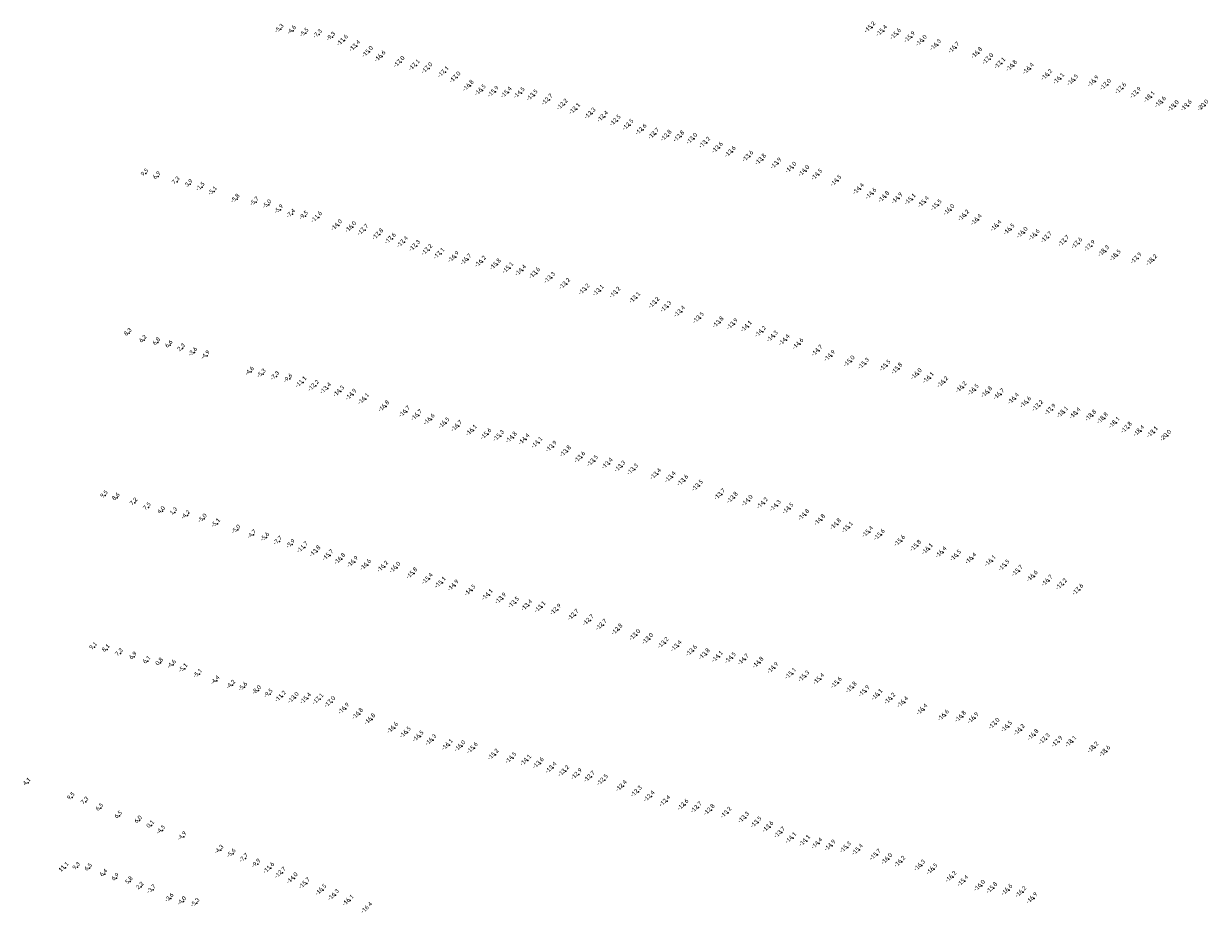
# Model space of a CAD drawing. Header units: feet. Extents: x 932366 to 949332, y 484196 to 597658.
# Tile 12 of 26: x 944789 to 948728, y 537054 to 539990. Entities that reach past the tile are written whole.
import ezdxf
from ezdxf.enums import TextEntityAlignment as Align

# ---------------------------------------------------------------- set-up
doc = ezdxf.new("R2010")
doc.units = ezdxf.units.FT
doc.layers.add('Text', color=7, linetype='Continuous')
doc.styles.add('Legend', font='calibri.ttf')

msp = doc.modelspace()

# ---------------------------------------------------------------- linework, layer by layer
at = {"layer": 'Text'}
for p in [(945644.56, 539971.36, -5.3), (945685.65, 539966.35, -4.6), (945727.69, 539958.09, -5.5), (947609.96, 539976.94, -15.2), (947648.68, 539965.26, -15.4), (945771.95, 539953.36, -7.3), (945816.04, 539944.95, -9.3), (945856.11, 539933.55, -11.6), (947695.22, 539954.39, -15.6), (947741.86, 539944.31, -15.9), (947780.66, 539932.52, -16), (947828.11, 539918.04, -16.3), (945897.14, 539914.61, -13.4), (945939.44, 539895.49, -15), (945981.17, 539880.24, -16.6), (947888.91, 539909.24, -16.7), (947964.89, 539891.56, -16.8), (946044.7, 539861.98, -17), (946094.77, 539850.97, -17.1), (946137.12, 539841.06, -17), (948001.9, 539871.85, -17), (948041.62, 539857.42, -17.1), (948080.74, 539849.06, -16.8), (948136.73, 539839.03, -16.4), (946191.32, 539828.15, -17.1), (946230.67, 539810.52, -17), (948197.7, 539818.89, -16.2), (948237.59, 539806.32, -16.1), (948283.77, 539801.29, -16.5), (946274.37, 539782.62, -16.8), (946314.5, 539767.87, -16.5), (946357.4, 539762.81, -15.9), (946400.89, 539760.46, -15.4), (948352.29, 539797.27, -16.9), (948393.25, 539786.41, -17), (948443.48, 539773.86, -17.6), (946443.95, 539758.69, -14.5), (946486.94, 539751.04, -13.5), (946536.79, 539736.62, -12.7), (946586.94, 539720.38, -12.2), (948493.31, 539759.35, -17.9), (948538.83, 539745.34, -18.1), (948575.64, 539728.06, -18.6), (946628.39, 539705.85, -12.1), (946679.42, 539690.46, -12.3), (948618.76, 539714.91, -19), (948661.56, 539716.69, -19.6), (948717.25, 539717.44, -20), (946721.24, 539679.83, -12.4), (946763.09, 539666.87, -12.5), (946805.65, 539652.65, -12.5), (946848.93, 539637.01, -12.6), (946890.92, 539623.3, -12.7), (946932.44, 539616.55, -12.8), (946974.68, 539614.18, -12.8), (947017.81, 539606.57, -13), (947060.48, 539593.59, -13.2), (947102.65, 539576.7, -13.6), (947145.29, 539562.95, -13.6), (947203.84, 539548.08, -13.6), (947246.29, 539537.21, -13.8), (947297.45, 539524.3, -13.9), (945195.39, 539491.11, 9.45), (947347.2, 539510.54, -14), (947390.18, 539499.4, -14), (947433.23, 539486.92, -14.5), (945235.92, 539481.17, 6.87), (945299.29, 539464.19, 7.29), (945342.59, 539455.61, 3.85), (945382.3, 539445.55, -1.46), (947496.66, 539466.59, -14.5), (945422.75, 539431.53, -5.05), (945498.51, 539405.84, -5.8), (947571.75, 539439.5, -14.4), (947613.15, 539423.56, -14.6), (947656.01, 539413.02, -14.8), (947699.82, 539408.19, -14.9), (945562.16, 539396.43, -5.7), (945603.92, 539387.44, -5), (945643.26, 539370.96, -5.9), (947743.71, 539404.9, -15.1), (947787.65, 539395.77, -15.4), (947830.27, 539385.55, -15.5), (947872.72, 539369.78, -16), (945682.93, 539356.1, -7.4), (945726.05, 539349.67, -9.5), (945770.19, 539345.64, -11.6), (947921.46, 539351.19, -16.2), (947963.6, 539336.8, -16.4), (945836.58, 539318.97, -14), (945883.7, 539312.72, -16), (945924.18, 539302.97, -17.7), (945973.52, 539288.59, -17.8), (948029.15, 539316.89, -16.4), (948072.61, 539304.81, -16.5), (948116.14, 539293.95, -16), (946015.47, 539274.42, -17.6), (946055.76, 539262.85, -17.4), (946095.81, 539250.25, -17.3), (948156.15, 539286.29, -16.6), (948196.46, 539278.51, -17.7), (948254.17, 539266.43, -17.7), (948297.79, 539258.65, -17.6), (948340.32, 539249.69, -17.9), (946137.23, 539236.71, -17.2), (946177.27, 539224.49, -17.1), (946225.46, 539213.26, -16.9), (948386.87, 539232.49, -18.3), (948425.63, 539218.55, -18.5), (948494.88, 539208.71, -17.9), (946266.72, 539204.95, -16.7), (946315.01, 539198.04, -16.2), (946364.72, 539188.46, -15.8), (946406.23, 539176.56, -15.1), (948546.34, 539202.72, -18.2), (946448.63, 539168.35, -14.4), (946494.95, 539159.26, -13.6), (946544.71, 539144.14, -13.3), (946594.96, 539123.75, -13.2), (946659.77, 539105.43, -13.2), (946706.73, 539101.76, -13.1), (946762.32, 539094.77, -13.2), (946827.98, 539077.75, -13.1), (946891.87, 539061.17, -13.2), (946931.41, 539047.9, -13.3), (946976.98, 539031.51, -13.4), (947039.69, 539010.74, -13.5), (947105.2, 538995.69, -13.8), (947152.05, 538989.83, -13.9), (947199.1, 538981.98, -14.1), (945140.04, 538960.14, 8.27), (945190.11, 538937.6, 6.16), (947246.13, 538964.6, -14.2), (947285.49, 538949, -14.3), (947325.19, 538936.62, -14.4), (945235.01, 538929.33, 6.83), (945276.04, 538920.47, 6.58), (945317.22, 538909.31, 2.34), (945357.37, 538896.37, -3.56), (947370.65, 538923.85, -14.6), (947434.08, 538901.71, -14.7), (945399.08, 538885.48, -4.9), (947476.22, 538884.44, -14.9), (947540.89, 538866.22, -15), (947588.69, 538858.51, -15.3), (945545.66, 538832.16, -4.6), (945585.16, 538824.61, -5.3), (945629.81, 538816.48, -7.3), (947660.32, 538852.05, -15.5), (947699.39, 538842.07, -15.8), (947764.11, 538823.68, -16), (945673.84, 538808.08, -9.6), (945718.33, 538796.86, -11.1), (945760.09, 538785.02, -12.2), (945800.24, 538776.33, -13.4), (947804.26, 538811.26, -16.1), (947851.54, 538797.11, -16.2), (947913.38, 538780.13, -16.2), (945843.75, 538766.19, -14.3), (945884.76, 538755.5, -14.9), (945926.39, 538740.96, -16.1), (947953.65, 538771.41, -16.5), (947998.03, 538763.5, -16.8), (948038.72, 538756.72, -16.7), (948086.97, 538741.86, -16.4), (945993.84, 538716.75, -16.8), (946062.59, 538698.88, -16.7), (948127.64, 538730.04, -16.6), (948167.45, 538718.5, -17.2), (948209.53, 538705.59, -17.9), (948250.01, 538696.91, -18.1), (946102.89, 538686.85, -16.7), (946144.62, 538673.07, -16.6), (946193.68, 538660.8, -16.5), (948291.99, 538693.08, -18.4), (948343.99, 538685.91, -18.8), (948383.38, 538676.61, -18.8), (948422.27, 538662.2, -18.1), (946235.81, 538650.97, -16.7), (946284.75, 538636.63, -16.1), (946333.38, 538624.09, -15.6), (946375.34, 538618.32, -15.3), (948463, 538645.64, -17.8), (948504.02, 538634.56, -18.4), (948548.78, 538630.64, -19.1), (948593.05, 538619.09, -20), (946417.81, 538612.76, -14.8), (946459.97, 538606.82, -14.4), (946502.61, 538595.96, -14.1), (946550.62, 538582.6, -13.9), (946597.66, 538566.9, -13.8), (946645.14, 538547.23, -13.6), (946687.53, 538535.06, -13.5), (946736.68, 538525.95, -13.4), (946778.67, 538516.5, -13.3), (946820.62, 538506.72, -13.3), (946897.34, 538491.29, -13.4), (946946.14, 538481.18, -13.4), (946987.58, 538469.93, -13.6), (945060.61, 538420.88, 9.53), (947036.5, 538452.93, -13.5), (947110.46, 538423.66, -13.7), (945100.24, 538412.65, 8.55), (945159.23, 538396.6, 7.16), (947152.35, 538412.63, -13.8), (947201.87, 538402.91, -14), (947252.37, 538394.28, -14.2), (947295.26, 538386.16, -14.3), (945203.63, 538380.93, 7.46), (945250.76, 538368.1, 3.96), (945291.78, 538364.57, 1.3), (945333.47, 538354.04, -4.15), (945389.17, 538342.65, -4.98), (947337.48, 538376.58, -14.5), (947389.81, 538355.58, -14.8), (945433.59, 538326.93, -5.12), (945500.8, 538306.03, -5), (947442.68, 538338.6, -14.8), (947495.67, 538324.36, -14.8), (947534.98, 538314.22, -15.1), (945553.63, 538289.45, -4.7), (945596.84, 538280.84, -5.6), (945639.81, 538268.18, -7.7), (947602, 538298.88, -15.4), (947641.14, 538289.34, -15.6), (947708.76, 538269.14, -15.6), (945682.21, 538257.84, -9.9), (945723.58, 538247.66, -11.7), (945764.85, 538234.34, -13.8), (947761.99, 538252.92, -15.8), (947800.5, 538241.8, -16.1), (947846.38, 538231.15, -16.4), (945808.07, 538221.29, -15.7), (945847.31, 538209.26, -16.8), (945889.97, 538199.2, -16.9), (945932.99, 538189.2, -16.6), (947894.64, 538220.22, -16.5), (947945.31, 538210.68, -16.4), (948009.88, 538202.17, -16.1), (948055.52, 538187.75, -15.5), (945989.88, 538183.52, -16.2), (946030.82, 538180.35, -16), (946087.09, 538161.25, -15.8), (948099.9, 538169.38, -15.7), (948149.41, 538151.65, -16.6), (946138.42, 538143.03, -15.4), (946181.76, 538130.5, -15.1), (946224.21, 538120.77, -14.9), (948198.98, 538136.68, -16.7), (948246.37, 538124.81, -17.2), (948300.97, 538107.35, -17.6), (946280.4, 538104.57, -14.5), (946338.01, 538089.6, -14.1), (946382.36, 538077.54, -13.9), (946425.27, 538063.8, -13.5), (946468.93, 538054.48, -13.4), (946512.65, 538048.89, -13.1), (946564.89, 538040.55, -12.9), (946623.25, 538023.1, -12.7), (946673.55, 538005.21, -12.7), (946716.89, 537989.96, -12.7), (946769.06, 537974.62, -12.8), (946828.17, 537956.32, -13), (945024.56, 537916.17, 9.14), (945066.76, 537909.04, 8.1), (946871.1, 537943.39, -13), (946922.6, 537929.82, -13.2), (946965.77, 537919.22, -13.4), (945110.79, 537895.21, 7.34), (945156.95, 537883.99, 6.91), (945202.37, 537870.14, 6.13), (947016.55, 537903.83, -13.6), (947059.26, 537892.06, -13.8), (947102.47, 537883.95, -14.1), (947146.13, 537879.58, -14.5), (947188.53, 537874.75, -14.7), (945244.54, 537864.03, 0.82), (945286.5, 537857.32, -4.55), (945324.76, 537844.75, -5.13), (947237.82, 537863.97, -14.8), (947286.93, 537846.36, -14.9), (945373.47, 537826.45, -5.1), (945431.53, 537804.06, -4.4), (947346.04, 537827.56, -15.1), (947389.94, 537818.54, -15.3), (947439.67, 537809.5, -15.4), (947498.17, 537797.28, -15.6), (945483.6, 537789.9, -4.2), (945523.65, 537783.06, -5.6), (945569.72, 537771.81, -8), (945608.29, 537760.49, -9.5), (945650.19, 537751.68, -11.2), (947547.85, 537781.67, -15.8), (947590.27, 537769.07, -15.9), (947633.24, 537757.24, -16.1), (945692.54, 537747.42, -13), (945733.66, 537745.14, -15.4), (945774.63, 537742.83, -17.1), (945814.25, 537733.42, -17), (947675.95, 537744.79, -16.2), (947718.78, 537732.61, -16.4), (945860.38, 537711.46, -16.9), (945906.59, 537693.9, -16.8), (945947.36, 537676.24, -16.8), (947782.91, 537708.4, -16.4), (947854.16, 537688.97, -16.6), (947911.09, 537684.51, -16.8), (947952.68, 537679.69, -16.9), (946022.88, 537647.06, -16.6), (948022.81, 537661.32, -17), (948064.22, 537651.41, -16.5), (948106.53, 537640.64, -16.2), (946065.41, 537632.12, -16.5), (946107.95, 537619.17, -16.5), (946150.12, 537606.84, -16.3), (948152.05, 537623.79, -16.8), (948189.64, 537609.95, -17.3), (948231.85, 537601.36, -17.9), (948277.57, 537601.85, -18.1), (946205.08, 537590.9, -16.1), (946246.58, 537586.61, -16), (946287.95, 537580.07, -15.6), (946357.73, 537558.58, -15.2), (948351.59, 537582.25, -18.2), (948390.71, 537569.36, -18.6), (946416.05, 537547.31, -14.5), (946465.48, 537539.42, -14.1), (946507.43, 537529.81, -13.6), (946549.78, 537514.57, -13.4), (946591.54, 537503.44, -13.2), (946634.65, 537493.19, -12.9), (946677.35, 537484.77, -12.7), (944803.74, 537464.86, 4.13), (946720.78, 537473.84, -12.5), (946783.47, 537453.94, -12.4), (944950.49, 537416.64, 9.51), (944996.28, 537401.84, 7.25), (946833.49, 537435.66, -12.3), (946876.02, 537419.54, -12.4), (946928.04, 537403.78, -12.4), (945045.59, 537380.38, 6.53), (946988.46, 537391.41, -12.6), (947032.93, 537382.56, -12.7), (947075.62, 537374.54, -12.8), (947131.36, 537365.39, -13.2), (945107.88, 537355.25, 6.46), (945174.15, 537339.34, 6.02), (945214.64, 537323.71, 0.07), (947189.98, 537348.96, -13.3), (947231.38, 537333.44, -13.5), (947270.62, 537318.06, -13.6), (945251.01, 537306.64, -4.46), (945321.37, 537285.67, -4.87), (947309.44, 537299.58, -13.7), (947347.01, 537280.84, -14.1), (945444.58, 537241.34, -4.3), (947392.87, 537271.55, -14.1), (947433.37, 537262.97, -14.4), (947477.27, 537256.08, -14.9), (947528.67, 537250, -15.3), (947568.52, 537242.34, -15.4), (945485.12, 537228.94, -5.6), (945526.67, 537213.06, -7.7), (947627.64, 537225.64, -15.7), (947665.87, 537211.47, -16), (947708.96, 537202.44, -16.2), (944928.01, 537182.68, 11.07), (944968.27, 537184.2, 9.28), (945008.34, 537180.91, 6.52), (945059.21, 537161.86, 6.39), (945567.7, 537194.94, -9.9), (945611.28, 537181.22, -11.6), (945649.55, 537165.73, -12.7), (947775.15, 537189.78, -16.3), (947816.47, 537177.5, -16.5), (945098.08, 537148.24, 6.93), (945143.57, 537137.13, 5.81), (945689.1, 537147.39, -14), (945730.05, 537130.49, -15.7), (947879.46, 537151.74, -16.2), (947918.72, 537138.1, -15.4), (947974.18, 537122.76, -16), (945180.22, 537118.87, 2.21), (945219.3, 537109.21, -3.73), (945784.61, 537108.62, -16.5), (945826.34, 537091.96, -16.3), (948015.03, 537114.93, -15.8), (948065.3, 537108.24, -16.6), (948111.57, 537101.53, -16.2), (945278.88, 537080.86, -3.63), (945320.66, 537069.97, -4.03), (945364.81, 537064.49, -5.34), (945875, 537073.36, -16.1), (948148.29, 537081.02, -16.9)]:
    msp.add_point(p, dxfattribs=at)

# ---------------------------------------------------------------- texts
at = {"layer": 'Text', "style": 'Legend'}
for s, p in [('-15 2  ', (947609.96, 539976.94, -15.2)), ('-5 3 ', (945644.56, 539971.36, -5.3)), ('-4 6 ', (945685.65, 539966.35, -4.6)), ('-5 5 ', (945727.69, 539958.09, -5.5)), ('-7 3 ', (945771.95, 539953.36, -7.3)), ('-9 3 ', (945816.04, 539944.95, -9.3)), ('-15 4  ', (947648.68, 539965.26, -15.4)), ('-15 6  ', (947695.22, 539954.39, -15.6)), ('-15 9  ', (947741.86, 539944.31, -15.9)), ('-11 6  ', (945856.11, 539933.55, -11.6)), ('-13 4  ', (945897.14, 539914.61, -13.4)), ('-16 0  ', (947780.66, 539932.52, -16)), ('-16 3  ', (947828.11, 539918.04, -16.3)), ('-16 7  ', (947888.91, 539909.24, -16.7)), ('-15 0  ', (945939.44, 539895.49, -15)), ('-16 6  ', (945981.17, 539880.24, -16.6)), ('-17 0  ', (946044.7, 539861.98, -17)), ('-16 8  ', (947964.89, 539891.56, -16.8)), ('-17 0  ', (948001.9, 539871.85, -17)), ('-17 1  ', (946094.77, 539850.97, -17.1)), ('-17 0  ', (946137.12, 539841.06, -17)), ('-17 1  ', (946191.32, 539828.15, -17.1)), ('-17 1  ', (948041.62, 539857.42, -17.1)), ('-16 8  ', (948080.74, 539849.06, -16.8)), ('-16 4  ', (948136.73, 539839.03, -16.4)), ('-16 2  ', (948197.7, 539818.89, -16.2)), ('-17 0  ', (946230.67, 539810.52, -17)), ('-16 8  ', (946274.37, 539782.62, -16.8)), ('-16 1  ', (948237.59, 539806.32, -16.1)), ('-16 5  ', (948283.77, 539801.29, -16.5)), ('-16 9  ', (948352.29, 539797.27, -16.9)), ('-17 0  ', (948393.25, 539786.41, -17)), ('-16 5  ', (946314.5, 539767.87, -16.5)), ('-15 9  ', (946357.4, 539762.81, -15.9)), ('-15 4  ', (946400.89, 539760.46, -15.4)), ('-14 5  ', (946443.95, 539758.69, -14.5)), ('-13 5  ', (946486.94, 539751.04, -13.5)), ('-17 6  ', (948443.48, 539773.86, -17.6)), ('-17 9  ', (948493.31, 539759.35, -17.9)), ('-18 1  ', (948538.83, 539745.34, -18.1)), ('-12 7  ', (946536.79, 539736.62, -12.7)), ('-12 2  ', (946586.94, 539720.38, -12.2)), ('-12 1  ', (946628.39, 539705.85, -12.1)), ('-18 6  ', (948575.64, 539728.06, -18.6)), ('-19 0  ', (948618.76, 539714.91, -19)), ('-19 6  ', (948661.56, 539716.69, -19.6)), ('-20 0  ', (948717.25, 539717.44, -20)), ('-12 3  ', (946679.42, 539690.46, -12.3)), ('-12 4  ', (946721.24, 539679.83, -12.4)), ('-12 5  ', (946763.09, 539666.87, -12.5)), ('-12 5  ', (946805.65, 539652.65, -12.5)), ('-12 6  ', (946848.93, 539637.01, -12.6)), ('-12 7  ', (946890.92, 539623.3, -12.7)), ('-12 8  ', (946932.44, 539616.55, -12.8)), ('-12 8  ', (946974.68, 539614.18, -12.8)), ('-13 0  ', (947017.81, 539606.57, -13)), ('-13 2  ', (947060.48, 539593.59, -13.2)), ('-13 6  ', (947102.65, 539576.7, -13.6)), ('-13 6  ', (947145.29, 539562.95, -13.6)), ('-13 6  ', (947203.84, 539548.08, -13.6)), ('-13 8  ', (947246.29, 539537.21, -13.8)), ('-13 9  ', (947297.45, 539524.3, -13.9)), ('-14 0  ', (947347.2, 539510.54, -14)), ('9 5', (945195.39, 539491.11, 9.45)), ('6 9', (945235.92, 539481.17, 6.87)), ('-14 0  ', (947390.18, 539499.4, -14)), ('-14 5  ', (947433.23, 539486.92, -14.5)), ('-14 5  ', (947496.66, 539466.59, -14.5)), ('7 3', (945299.29, 539464.19, 7.29)), ('3 9', (945342.59, 539455.61, 3.85)), ('-1 5 ', (945382.3, 539445.55, -1.46)), ('-5 1 ', (945422.75, 539431.53, -5.05)), ('-14 4  ', (947571.75, 539439.5, -14.4)), ('-5 8 ', (945498.51, 539405.84, -5.8)), ('-5 7 ', (945562.16, 539396.43, -5.7)), ('-5 0 ', (945603.92, 539387.44, -5)), ('-14 6  ', (947613.15, 539423.56, -14.6)), ('-14 8  ', (947656.01, 539413.02, -14.8)), ('-14 9  ', (947699.82, 539408.19, -14.9)), ('-15 1  ', (947743.71, 539404.9, -15.1)), ('-15 4  ', (947787.65, 539395.77, -15.4)), ('-15 5  ', (947830.27, 539385.55, -15.5)), ('-5 9 ', (945643.26, 539370.96, -5.9)), ('-7 4 ', (945682.93, 539356.1, -7.4)), ('-9 5 ', (945726.05, 539349.67, -9.5)), ('-11 6  ', (945770.19, 539345.64, -11.6)), ('-16 0  ', (947872.72, 539369.78, -16)), ('-16 2  ', (947921.46, 539351.19, -16.2)), ('-14 0  ', (945836.58, 539318.97, -14)), ('-16 0  ', (945883.7, 539312.72, -16)), ('-16 4  ', (947963.6, 539336.8, -16.4)), ('-16 4  ', (948029.15, 539316.89, -16.4)), ('-17 7  ', (945924.18, 539302.97, -17.7)), ('-17 8  ', (945973.52, 539288.59, -17.8)), ('-17 6  ', (946015.47, 539274.42, -17.6)), ('-16 5  ', (948072.61, 539304.81, -16.5)), ('-16 0  ', (948116.14, 539293.95, -16)), ('-16 6  ', (948156.15, 539286.29, -16.6)), ('-17 7  ', (948196.46, 539278.51, -17.7)), ('-17 7  ', (948254.17, 539266.43, -17.7)), ('-17 4  ', (946055.76, 539262.85, -17.4)), ('-17 3  ', (946095.81, 539250.25, -17.3)), ('-17 2  ', (946137.23, 539236.71, -17.2)), ('-17 6  ', (948297.79, 539258.65, -17.6)), ('-17 9  ', (948340.32, 539249.69, -17.9)), ('-18 3  ', (948386.87, 539232.49, -18.3)), ('-17 1  ', (946177.27, 539224.49, -17.1)), ('-16 9  ', (946225.46, 539213.26, -16.9)), ('-16 7  ', (946266.72, 539204.95, -16.7)), ('-16 2  ', (946315.01, 539198.04, -16.2)), ('-15 8  ', (946364.72, 539188.46, -15.8)), ('-18 5  ', (948425.63, 539218.55, -18.5)), ('-17 9  ', (948494.88, 539208.71, -17.9)), ('-18 2  ', (948546.34, 539202.72, -18.2)), ('-15 1  ', (946406.23, 539176.56, -15.1)), ('-14 4  ', (946448.63, 539168.35, -14.4)), ('-13 6  ', (946494.95, 539159.26, -13.6)), ('-13 3  ', (946544.71, 539144.14, -13.3)), ('-13 2  ', (946594.96, 539123.75, -13.2)), ('-13 2  ', (946659.77, 539105.43, -13.2)), ('-13 1  ', (946706.73, 539101.76, -13.1)), ('-13 2  ', (946762.32, 539094.77, -13.2)), ('-13 1  ', (946827.98, 539077.75, -13.1)), ('-13 2  ', (946891.87, 539061.17, -13.2)), ('-13 3  ', (946931.41, 539047.9, -13.3)), ('-13 4  ', (946976.98, 539031.51, -13.4)), ('-13 5  ', (947039.69, 539010.74, -13.5)), ('-13 8  ', (947105.2, 538995.69, -13.8)), ('8 3', (945140.04, 538960.14, 8.27)), ('-13 9  ', (947152.05, 538989.83, -13.9)), ('-14 1  ', (947199.1, 538981.98, -14.1)), ('-14 2  ', (947246.13, 538964.6, -14.2)), ('6 2', (945190.11, 538937.6, 6.16)), ('6 8', (945235.01, 538929.33, 6.83)), ('6 6', (945276.04, 538920.47, 6.58)), ('-14 3  ', (947285.49, 538949, -14.3)), ('-14 4  ', (947325.19, 538936.62, -14.4)), ('-14 6  ', (947370.65, 538923.85, -14.6)), ('2 3', (945317.22, 538909.31, 2.34)), ('-3 6 ', (945357.37, 538896.37, -3.56)), ('-4 9 ', (945399.08, 538885.48, -4.9)), ('-14 7  ', (947434.08, 538901.71, -14.7)), ('-14 9  ', (947476.22, 538884.44, -14.9)), ('-15 0  ', (947540.89, 538866.22, -15)), ('-15 3  ', (947588.69, 538858.51, -15.3)), ('-15 5  ', (947660.32, 538852.05, -15.5)), ('-15 8  ', (947699.39, 538842.07, -15.8)), ('-4 6 ', (945545.66, 538832.16, -4.6)), ('-5 3 ', (945585.16, 538824.61, -5.3)), ('-7 3 ', (945629.81, 538816.48, -7.3)), ('-9 6 ', (945673.84, 538808.08, -9.6)), ('-11 1  ', (945718.33, 538796.86, -11.1)), ('-16 0  ', (947764.11, 538823.68, -16)), ('-16 1  ', (947804.26, 538811.26, -16.1)), ('-16 2  ', (947851.54, 538797.11, -16.2)), ('-12 2  ', (945760.09, 538785.02, -12.2)), ('-13 4  ', (945800.24, 538776.33, -13.4)), ('-14 3  ', (945843.75, 538766.19, -14.3)), ('-14 9  ', (945884.76, 538755.5, -14.9)), ('-16 2  ', (947913.38, 538780.13, -16.2)), ('-16 5  ', (947953.65, 538771.41, -16.5)), ('-16 8  ', (947998.03, 538763.5, -16.8)), ('-16 7  ', (948038.72, 538756.72, -16.7)), ('-16 1  ', (945926.39, 538740.96, -16.1)), ('-16 8  ', (945993.84, 538716.75, -16.8)), ('-16 4  ', (948086.97, 538741.86, -16.4)), ('-16 6  ', (948127.64, 538730.04, -16.6)), ('-17 2  ', (948167.45, 538718.5, -17.2)), ('-16 7  ', (946062.59, 538698.88, -16.7)), ('-16 7  ', (946102.89, 538686.85, -16.7)), ('-17 9  ', (948209.53, 538705.59, -17.9)), ('-18 1  ', (948250.01, 538696.91, -18.1)), ('-18 4  ', (948291.99, 538693.08, -18.4)), ('-18 8  ', (948343.99, 538685.91, -18.8)), ('-18 8  ', (948383.38, 538676.61, -18.8)), ('-16 6  ', (946144.62, 538673.07, -16.6)), ('-16 5  ', (946193.68, 538660.8, -16.5)), ('-16 7  ', (946235.81, 538650.97, -16.7)), ('-18 1  ', (948422.27, 538662.2, -18.1)), ('-17 8  ', (948463, 538645.64, -17.8)), ('-16 1  ', (946284.75, 538636.63, -16.1)), ('-15 6  ', (946333.38, 538624.09, -15.6)), ('-15 3  ', (946375.34, 538618.32, -15.3)), ('-14 8  ', (946417.81, 538612.76, -14.8)), ('-14 4  ', (946459.97, 538606.82, -14.4)), ('-18 4  ', (948504.02, 538634.56, -18.4)), ('-19 1  ', (948548.78, 538630.64, -19.1)), ('-20 0  ', (948593.05, 538619.09, -20)), ('-14 1  ', (946502.61, 538595.96, -14.1)), ('-13 9  ', (946550.62, 538582.6, -13.9)), ('-13 8  ', (946597.66, 538566.9, -13.8)), ('-13 6  ', (946645.14, 538547.23, -13.6)), ('-13 5  ', (946687.53, 538535.06, -13.5)), ('-13 4  ', (946736.68, 538525.95, -13.4)), ('-13 3  ', (946778.67, 538516.5, -13.3)), ('-13 3  ', (946820.62, 538506.72, -13.3)), ('-13 4  ', (946897.34, 538491.29, -13.4)), ('-13 4  ', (946946.14, 538481.18, -13.4)), ('-13 6  ', (946987.58, 538469.93, -13.6)), ('-13 5  ', (947036.5, 538452.93, -13.5)), ('9 5', (945060.61, 538420.88, 9.53)), ('8 6', (945100.24, 538412.65, 8.55)), ('-13 7  ', (947110.46, 538423.66, -13.7)), ('-13 8  ', (947152.35, 538412.63, -13.8)), ('-14 0  ', (947201.87, 538402.91, -14)), ('7 2', (945159.23, 538396.6, 7.16)), ('7 5', (945203.63, 538380.93, 7.46)), ('4 0', (945250.76, 538368.1, 3.96)), ('1 3', (945291.78, 538364.57, 1.3)), ('-14 2  ', (947252.37, 538394.28, -14.2)), ('-14 3  ', (947295.26, 538386.16, -14.3)), ('-14 5  ', (947337.48, 538376.58, -14.5)), ('-4 2 ', (945333.47, 538354.04, -4.15)), ('-5 0 ', (945389.17, 538342.65, -4.98)), ('-5 1 ', (945433.59, 538326.93, -5.12)), ('-14 8  ', (947389.81, 538355.58, -14.8)), ('-14 8  ', (947442.68, 538338.6, -14.8)), ('-14 8  ', (947495.67, 538324.36, -14.8)), ('-5 0 ', (945500.8, 538306.03, -5)), ('-4 7 ', (945553.63, 538289.45, -4.7)), ('-15 1  ', (947534.98, 538314.22, -15.1)), ('-15 4  ', (947602, 538298.88, -15.4)), ('-15 6  ', (947641.14, 538289.34, -15.6)), ('-5 6 ', (945596.84, 538280.84, -5.6)), ('-7 7 ', (945639.81, 538268.18, -7.7)), ('-9 9 ', (945682.21, 538257.84, -9.9)), ('-11 7  ', (945723.58, 538247.66, -11.7)), ('-15 6  ', (947708.76, 538269.14, -15.6)), ('-15 8  ', (947761.99, 538252.92, -15.8)), ('-13 8  ', (945764.85, 538234.34, -13.8)), ('-15 7  ', (945808.07, 538221.29, -15.7)), ('-16 8  ', (945847.31, 538209.26, -16.8)), ('-16 1  ', (947800.5, 538241.8, -16.1)), ('-16 4  ', (947846.38, 538231.15, -16.4)), ('-16 5  ', (947894.64, 538220.22, -16.5)), ('-16 4  ', (947945.31, 538210.68, -16.4)), ('-16 9  ', (945889.97, 538199.2, -16.9)), ('-16 6  ', (945932.99, 538189.2, -16.6)), ('-16 2  ', (945989.88, 538183.52, -16.2)), ('-16 0  ', (946030.82, 538180.35, -16)), ('-16 1  ', (948009.88, 538202.17, -16.1)), ('-15 5  ', (948055.52, 538187.75, -15.5)), ('-15 7  ', (948099.9, 538169.38, -15.7)), ('-15 8  ', (946087.09, 538161.25, -15.8)), ('-15 4  ', (946138.42, 538143.03, -15.4)), ('-15 1  ', (946181.76, 538130.5, -15.1)), ('-16 6  ', (948149.41, 538151.65, -16.6)), ('-16 7  ', (948198.98, 538136.68, -16.7)), ('-14 9  ', (946224.21, 538120.77, -14.9)), ('-14 5  ', (946280.4, 538104.57, -14.5)), ('-14 1  ', (946338.01, 538089.6, -14.1)), ('-17 2  ', (948246.37, 538124.81, -17.2)), ('-17 6  ', (948300.97, 538107.35, -17.6)), ('-13 9  ', (946382.36, 538077.54, -13.9)), ('-13 5  ', (946425.27, 538063.8, -13.5)), ('-13 4  ', (946468.93, 538054.48, -13.4)), ('-13 1  ', (946512.65, 538048.89, -13.1)), ('-12 9  ', (946564.89, 538040.55, -12.9)), ('-12 7  ', (946623.25, 538023.1, -12.7)), ('-12 7  ', (946673.55, 538005.21, -12.7)), ('-12 7  ', (946716.89, 537989.96, -12.7)), ('-12 8  ', (946769.06, 537974.62, -12.8)), ('-13 0  ', (946828.17, 537956.32, -13)), ('-13 0  ', (946871.1, 537943.39, -13)), ('-13 2  ', (946922.6, 537929.82, -13.2)), ('9 1', (945024.56, 537916.17, 9.14)), ('8 1', (945066.76, 537909.04, 8.1)), ('7 3', (945110.79, 537895.21, 7.34)), ('-13 4  ', (946965.77, 537919.22, -13.4)), ('-13 6  ', (947016.55, 537903.83, -13.6)), ('-13 8  ', (947059.26, 537892.06, -13.8)), ('6 9', (945156.95, 537883.99, 6.91)), ('6 1', (945202.37, 537870.14, 6.13)), ('0 8', (945244.54, 537864.03, 0.82)), ('-4 6 ', (945286.5, 537857.32, -4.55)), ('-14 1  ', (947102.47, 537883.95, -14.1)), ('-14 5  ', (947146.13, 537879.58, -14.5)), ('-14 7  ', (947188.53, 537874.75, -14.7)), ('-14 8  ', (947237.82, 537863.97, -14.8)), ('-5 1 ', (945324.76, 537844.75, -5.13)), ('-5 1 ', (945373.47, 537826.45, -5.1)), ('-14 9  ', (947286.93, 537846.36, -14.9)), ('-15 1  ', (947346.04, 537827.56, -15.1)), ('-15 3  ', (947389.94, 537818.54, -15.3)), ('-4 4 ', (945431.53, 537804.06, -4.4)), ('-4 2 ', (945483.6, 537789.9, -4.2)), ('-5 6 ', (945523.65, 537783.06, -5.6)), ('-15 4  ', (947439.67, 537809.5, -15.4)), ('-15 6  ', (947498.17, 537797.28, -15.6)), ('-15 8  ', (947547.85, 537781.67, -15.8)), ('-8 0 ', (945569.72, 537771.81, -8)), ('-9 5 ', (945608.29, 537760.49, -9.5)), ('-11 2  ', (945650.19, 537751.68, -11.2)), ('-13 0  ', (945692.54, 537747.42, -13)), ('-15 4  ', (945733.66, 537745.14, -15.4)), ('-17 1  ', (945774.63, 537742.83, -17.1)), ('-17 0  ', (945814.25, 537733.42, -17)), ('-15 9  ', (947590.27, 537769.07, -15.9)), ('-16 1  ', (947633.24, 537757.24, -16.1)), ('-16 2  ', (947675.95, 537744.79, -16.2)), ('-16 4  ', (947718.78, 537732.61, -16.4)), ('-16 9  ', (945860.38, 537711.46, -16.9)), ('-16 8  ', (945906.59, 537693.9, -16.8)), ('-16 4  ', (947782.91, 537708.4, -16.4)), ('-16 8  ', (945947.36, 537676.24, -16.8)), ('-16 6  ', (947854.16, 537688.97, -16.6)), ('-16 8  ', (947911.09, 537684.51, -16.8)), ('-16 9  ', (947952.68, 537679.69, -16.9)), ('-17 0  ', (948022.81, 537661.32, -17)), ('-16 6  ', (946022.88, 537647.06, -16.6)), ('-16 5  ', (946065.41, 537632.12, -16.5)), ('-16 5  ', (946107.95, 537619.17, -16.5)), ('-16 5  ', (948064.22, 537651.41, -16.5)), ('-16 2  ', (948106.53, 537640.64, -16.2)), ('-16 8  ', (948152.05, 537623.79, -16.8)), ('-16 3  ', (946150.12, 537606.84, -16.3)), ('-16 1  ', (946205.08, 537590.9, -16.1)), ('-16 0  ', (946246.58, 537586.61, -16)), ('-15 6  ', (946287.95, 537580.07, -15.6)), ('-17 3  ', (948189.64, 537609.95, -17.3)), ('-17 9  ', (948231.85, 537601.36, -17.9)), ('-18 1  ', (948277.57, 537601.85, -18.1)), ('-18 2  ', (948351.59, 537582.25, -18.2)), ('-15 2  ', (946357.73, 537558.58, -15.2)), ('-14 5  ', (946416.05, 537547.31, -14.5)), ('-14 1  ', (946465.48, 537539.42, -14.1)), ('-18 6  ', (948390.71, 537569.36, -18.6)), ('-13 6  ', (946507.43, 537529.81, -13.6)), ('-13 4  ', (946549.78, 537514.57, -13.4)), ('-13 2  ', (946591.54, 537503.44, -13.2)), ('4 1', (944803.74, 537464.86, 4.13)), ('-12 9  ', (946634.65, 537493.19, -12.9)), ('-12 7  ', (946677.35, 537484.77, -12.7)), ('-12 5  ', (946720.78, 537473.84, -12.5)), ('-12 4  ', (946783.47, 537453.94, -12.4)), ('-12 3  ', (946833.49, 537435.66, -12.3)), ('-12 4  ', (946876.02, 537419.54, -12.4)), ('9 5', (944950.49, 537416.64, 9.51)), ('7 3', (944996.28, 537401.84, 7.25)), ('6 5', (945045.59, 537380.38, 6.53)), ('-12 4  ', (946928.04, 537403.78, -12.4)), ('-12 6  ', (946988.46, 537391.41, -12.6)), ('-12 7  ', (947032.93, 537382.56, -12.7)), ('6 5', (945107.88, 537355.25, 6.46)), ('-12 8  ', (947075.62, 537374.54, -12.8)), ('-13 2  ', (947131.36, 537365.39, -13.2)), ('-13 3  ', (947189.98, 537348.96, -13.3)), ('6 0', (945174.15, 537339.34, 6.02)), ('0 1', (945214.64, 537323.71, 0.07)), ('-4 5 ', (945251.01, 537306.64, -4.46)), ('-13 5  ', (947231.38, 537333.44, -13.5)), ('-13 6  ', (947270.62, 537318.06, -13.6)), ('-13 7  ', (947309.44, 537299.58, -13.7)), ('-4 9 ', (945321.37, 537285.67, -4.87)), ('-14 1  ', (947347.01, 537280.84, -14.1)), ('-14 1  ', (947392.87, 537271.55, -14.1)), ('-14 4  ', (947433.37, 537262.97, -14.4)), ('-4 3 ', (945444.58, 537241.34, -4.3)), ('-5 6 ', (945485.12, 537228.94, -5.6)), ('-14 9  ', (947477.27, 537256.08, -14.9)), ('-15 3  ', (947528.67, 537250, -15.3)), ('-15 4  ', (947568.52, 537242.34, -15.4)), ('-15 7  ', (947627.64, 537225.64, -15.7)), ('11 1 ', (944928.01, 537182.68, 11.07)), ('9 3', (944968.27, 537184.2, 9.28)), ('-7 7 ', (945526.67, 537213.06, -7.7)), ('-9 9 ', (945567.7, 537194.94, -9.9)), ('-11 6  ', (945611.28, 537181.22, -11.6)), ('-16 0  ', (947665.87, 537211.47, -16)), ('-16 2  ', (947708.96, 537202.44, -16.2)), ('-16 3  ', (947775.15, 537189.78, -16.3)), ('6 5', (945008.34, 537180.91, 6.52)), ('6 4', (945059.21, 537161.86, 6.39)), ('6 9', (945098.08, 537148.24, 6.93)), ('-12 7  ', (945649.55, 537165.73, -12.7)), ('-14 0  ', (945689.1, 537147.39, -14)), ('-16 5  ', (947816.47, 537177.5, -16.5)), ('-16 2  ', (947879.46, 537151.74, -16.2)), ('5 8', (945143.57, 537137.13, 5.81)), ('2 2', (945180.22, 537118.87, 2.21)), ('-3 7 ', (945219.3, 537109.21, -3.73)), ('-15 7  ', (945730.05, 537130.49, -15.7)), ('-16 5  ', (945784.61, 537108.62, -16.5)), ('-15 4  ', (947918.72, 537138.1, -15.4)), ('-16 0  ', (947974.18, 537122.76, -16)), ('-15 8  ', (948015.03, 537114.93, -15.8)), ('-16 6  ', (948065.3, 537108.24, -16.6)), ('-16 2  ', (948111.57, 537101.53, -16.2)), ('-3 6 ', (945278.88, 537080.86, -3.63)), ('-4 0 ', (945320.66, 537069.97, -4.03)), ('-5 3 ', (945364.81, 537064.49, -5.34)), ('-16 3  ', (945826.34, 537091.96, -16.3)), ('-16 1  ', (945875, 537073.36, -16.1)), ('-16 9  ', (948148.29, 537081.02, -16.9)), ('-16 4  ', (945936.96, 537048.77, -16.4))]:
    msp.add_text(s, height=14, rotation=45, dxfattribs=at).set_placement(p, align=Align.CENTER)

doc.saveas('drawing.dxf')
